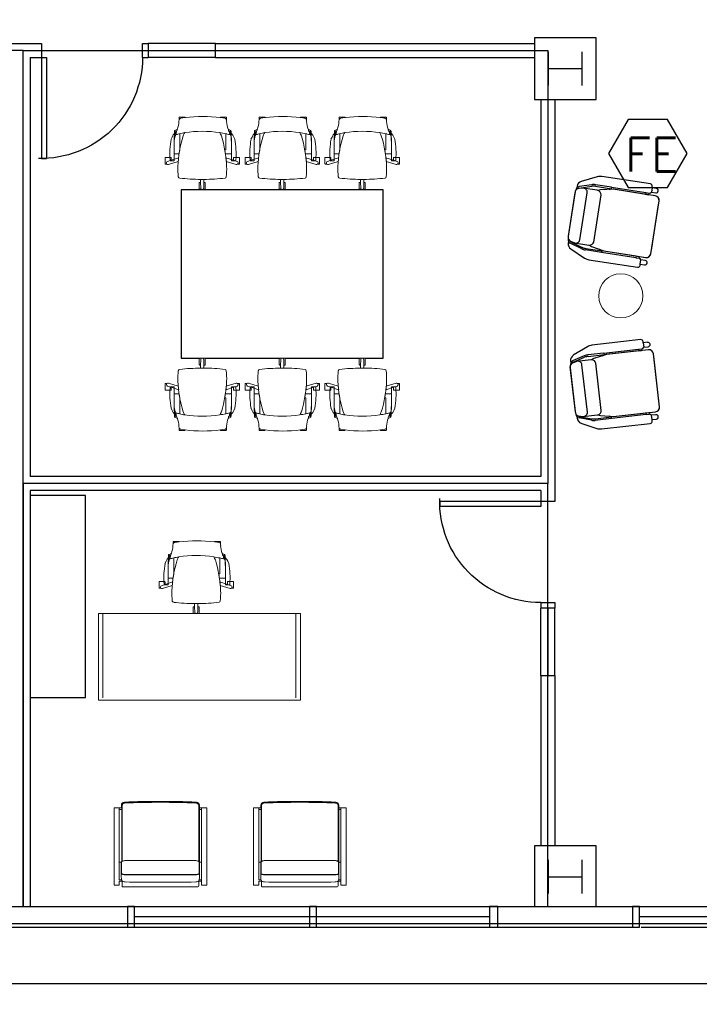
# Model space of a CAD drawing. Header units: inches. Extents: x -92 to 3837, y -260 to 2192.
# Tile 2 of 31: x 184 to 426, y -27 to 323. Entities that reach past the tile are written whole.
import ezdxf
from ezdxf import colors
from ezdxf.entities.mleader import LeaderData, LeaderLine
from ezdxf.math import Vec2, Vec3

# ---------------------------------------------------------------- set-up
doc = ezdxf.new("R2010")
doc.units = ezdxf.units.IN
doc.header["$MEASUREMENT"] = 0
doc.layers.get('0').update_dxf_attribs({"linetype": 'CONTINUOUS'})
for name, color, linetype in [('A-GLAZ', 8, 'CONTINUOUS'), ('A-ROOF', 8, 'CONTINUOUS'), ('A-WALL', 7, 'CONTINUOUS'), ('F-PROT-EQPM', 8, 'CONTINUOUS'), ('I-DOOR', 9, 'CONTINUOUS'), ('I-FLOR-CASE', 8, 'CONTINUOUS'), ('I-FURN', 8, 'CONTINUOUS'), ('I-FURN-CHAR', 9, 'CONTINUOUS'), ('I-FURN-CONF', 9, 'CONTINUOUS'), ('I-GLAZ', 8, 'CONTINUOUS'), ('I-WALL', 8, 'CONTINUOUS'), ('S-COLS', 7, 'CONTINUOUS'), ('triGrossAreaLayer', 7, 'CONTINUOUS'), ('triLabelLayer', 7, 'CONTINUOUS'), ('triMeasuredGrossAreaLayer', 7, 'CONTINUOUS'), ('triSpaceLayer', 7, 'CONTINUOUS')]:
    doc.layers.add(name, color=color, linetype=linetype)
doc.styles.add('FDC_SPC', font='ROMANS.SHX', dxfattribs={"height": 12})
doc.styles.get("Standard").update_dxf_attribs({"font": 'romans.shx'})

# ---------------------------------------------------------------- blocks, each defined once
blk = doc.blocks.new('door')
for p, q in [((0, 0), (-36, 0)), ((-36, 0), (-36, -1.8)), ((0, 0), (0, -1.8)), ((0, -1.8), (-36, -1.8))]:
    blk.add_line(p, q)
at = {"extrusion": (0, 0, -1)}
blk.add_ellipse((0, 0), major_axis=(25.46, 25.46), ratio=1, start_param=2.356194, end_param=3.956783, dxfattribs=at)
blk = doc.blocks.new('Seating-Lounge_Chair-Studio_TK-Lasai_ALLCA-R2015 - Lasai Lounge Chair - or Ikea Ekenaset-5904382-LEVEL 02 - CAD Team Plan')
for p, q in [((-11.55, 9.77), (-10.22, 14.13)), ((-9.62, 14.84), (-10.28, 14.84)), ((-9.47, 14.21), (-9.89, 12.72)), ((8.28, 15.26), (-7.86, 15.26)), ((7.83, 15.26), (-7.83, 15.26)), ((9.89, 12.72), (9.47, 14.21)), ((10.28, 14.84), (9.62, 14.84)), ((11.55, 9.77), (10.22, 14.13)), ((-12.17, 13.64), (-14.66, 8.27)), ((-9.71, 13.97), (-11.02, 9.69)), ((-9.89, 12.72), (-9.89, 7.52)), ((-8.48, 10.94), (8.48, 10.94)), ((9.71, 13.97), (11.02, 9.69)), ((9.89, 7.52), (9.89, 12.72)), ((14.66, 8.27), (12.17, 13.64)), ((-11.74, 2.69), (-11.74, 8.46)), ((-11.21, 8.38), (-11.21, 2.54)), ((11.21, 8.38), (11.21, 2.54)), ((11.74, 2.69), (11.74, 8.46)), ((-15.02, 6.66), (-15.02, -10.85)), ((-10.22, 6.47), (-11.12, 1.89)), ((-8.53, 5.95), (8.53, 5.95)), ((11.12, 1.89), (10.22, 6.47)), ((15.02, -10.85), (15.02, 6.66)), ((-11.74, 2.69), (-11.21, 2.54)), ((-11.74, -9.74), (-11.74, 2.69)), ((-11.21, 2.54), (-10.83, 3.33)), ((-11.12, 1.89), (-11.12, -13.22)), ((-10.83, 3.33), (-11.11, 1.94)), ((-11.11, 1.94), (-11.11, -9.74)), ((11.11, 1.94), (10.83, 3.33)), ((10.83, 3.33), (11.21, 2.54)), ((11.11, -9.74), (11.11, 1.94)), ((11.12, -13.22), (11.12, 1.89)), ((11.21, 2.54), (11.74, 2.69)), ((11.74, 2.69), (11.74, -9.74)), ((-11.11, -9.74), (-11.74, -9.74)), ((-11.74, -9.74), (-11.74, -10.93)), ((-11.11, -9.51), (-11.11, -10.7)), ((11.11, -9.51), (11.11, -10.7)), ((11.74, -9.74), (11.11, -9.74)), ((11.74, -9.74), (11.74, -10.93)), ((-14.21, -11.66), (-13.78, -11.66)), ((-13.78, -11.66), (-13.78, -13.21)), ((-13.78, -11.66), (-12.21, -11.66)), ((-12.21, -13.21), (-12.21, -11.66)), ((-11.74, -10.93), (-11.11, -10.93)), ((-11.11, -10.93), (-11.11, -13.18)), ((11.11, -13.18), (11.11, -10.93)), ((11.11, -10.93), (11.74, -10.93)), ((12.21, -11.66), (12.21, -13.21)), ((13.78, -11.66), (12.21, -11.66)), ((13.78, -13.21), (13.78, -11.66)), ((13.78, -11.66), (14.21, -11.66)), ((-9.52, -14.82), (9.52, -14.82)), ((-9.47, -14.82), (-7.56, -14.82)), ((-7.56, -14.82), (7.56, -14.82)), ((7.56, -14.82), (9.47, -14.82))]:
    blk.add_line(p, q)
for centre, radius, start, end in [((-10.29, 12.76), 2.07, 89.8755, 155.087), ((-9.08, 13.78), 1.19, 117, 163), ((-9.08, 13.78), 0.66, 121.1377, 163), ((-8.77, 13.36), 1.71, 90.0006, 119.9994), ((-8.07, 13.82), 1.45, 81.637, 164.3989), ((-7.83, 12.92), 2.34, 89.8146, 113.5494), ((7.83, 12.92), 2.34, 66.4506, 90.1854), ((8.07, 13.82), 1.45, 15.6011, 81.637), ((8.77, 13.36), 1.71, 60.0006, 89.9994), ((9.08, 13.78), 0.66, 17, 58.8623), ((9.08, 13.78), 1.19, 17, 63), ((10.29, 12.76), 2.07, 24.913, 90.1245), ((-8.4, 12.44), 1.51, 169.66, 266.9007), ((8.4, 12.44), 1.51, 273.0993, 10.34), ((-11.22, 6.66), 3.8, 154.8759, 180), ((-7.24, 8.46), 4.5, 163, 180), ((-6.71, 8.38), 4.5, 163, 180), ((-8.65, 6.16), 1.6, 138.9208, 168.9157), ((-8.3, 7.52), 1.59, 180, 191.1018), ((-8.3, 7.52), 1.59, 191.1018, 261.5181), ((8.3, 7.52), 1.59, 278.4819, 348.8982), ((8.3, 7.52), 1.59, 348.8982, 360), ((8.65, 6.16), 1.6, 11.0843, 41.0792), ((6.71, 8.38), 4.5, 0, 17), ((7.24, 8.46), 4.5, 0, 17), ((11.22, 6.66), 3.8, 360, 25.1241), ((-14.21, -10.85), 0.811, 180, 270), ((-12.99, -13.21), 0.787, 180, 360), ((-12.55, -10.93), 0.809, 295.46, 360), ((-9.52, -13.22), 1.6, 180, 270), ((-9.47, -13.18), 1.64, 180, 270), ((9.47, -13.18), 1.64, 270, 360), ((9.52, -13.22), 1.6, 270, 360), ((12.55, -10.93), 0.809, 180, 244.54), ((12.99, -13.21), 0.787, 180, 360), ((14.21, -10.85), 0.811, 270, 360)]:
    blk.add_arc(centre, radius, start, end)
blk = doc.blocks.new('Steelcase Coalesse - Await - Table - Freestanding - 19H-5931556-LEVEL 02 - CAD Team Plan')
at = {"lineweight": 5}
blk.add_circle((-16.39, 6.49), 7.87, dxfattribs=at)
blk = doc.blocks.new('Steelcase AMQ - TIZU - Chair - Mesh Back - Light Grey - Arms-5899871-LEVEL 02 - CAD Team Plan')
at = {"lineweight": 5}
for p, q in [((-8.24, 25.56), (-8.24, 24.66)), ((-6.25, 25.7), (-8.1, 25.7)), ((-6.11, 25.53), (-7.67, 25.32)), ((-6.11, 25.53), (-6.11, 25.56)), ((6.49, 25.56), (6.49, 25.53)), ((6.49, 25.53), (8.04, 25.32)), ((8.47, 25.7), (6.63, 25.7)), ((8.61, 24.66), (8.61, 25.56)), ((-9.31, 19.77), (-9.31, 20.32)), ((-8.02, 13.89), (-8.02, 19.78)), ((8.39, 19.78), (8.39, 14.09)), ((9.68, 20.32), (9.68, 19.97)), ((-9.97, 10.17), (-9.97, 17.35)), ((8.39, 14.09), (8, 14.09)), ((10.47, 17.35), (10.47, 10.17)), ((-13.27, 11.22), (-13.27, 9.11)), ((-11.27, 11.36), (-13.13, 11.36)), ((-8.4, 11.26), (-11.13, 10.34)), ((-11.13, 10.34), (-11.13, 11.22)), ((-10.05, 12.65), (-8.22, 12.65)), ((8.24, 12.63), (10.42, 12.63)), ((11.13, 10.34), (8.42, 11.26)), ((11.13, 11.22), (11.13, 10.34)), ((13.13, 11.36), (11.27, 11.36)), ((13.27, 9.11), (13.27, 11.22)), ((-13.13, 8.97), (-12.59, 8.97)), ((-12.41, 9.9), (-11.11, 10.34)), ((-12.07, 8.87), (-8.53, 9.96)), ((-11.42, 10.17), (-9.97, 10.17)), ((8.55, 9.96), (12.07, 8.87)), ((10.47, 10.17), (11.92, 10.17)), ((11.13, 10.34), (12.42, 9.9)), ((12.59, 8.97), (13.13, 8.97)), ((-0.58, 3.52), (-0.57, 2.41)), ((0.57, 2.41), (0.58, 3.52)), ((-1.07, 2.26), (-1.07, 0.16)), ((-0.57, 2.41), (-0.92, 2.41)), ((-0.92, 0.01), (-0.24, 0.01)), ((-0.54, 0.49), (-0.57, 2.41)), ((0.24, 0.01), (0.92, 0.01)), ((0.54, 0.49), (0.57, 2.41)), ((0.92, 2.41), (0.57, 2.41)), ((1.07, 0.16), (1.07, 2.26))]:
    blk.add_line(p, q, dxfattribs=at)
for centre, radius, start, end in [((-5.67, 23.96), 2.66, 164.6167, 175.3833), ((-8.1, 25.56), 0.14, 90, 180), ((-6.94, 24.28), 1.35, 140.6274, 163.7578), ((-7.6, 24.82), 0.5, 97.5637, 140.6274), ((-6.25, 25.56), 0.14, 0, 90), ((0.19, -21.93), 47.87, 82.4363, 97.5637), ((6.63, 25.56), 0.14, 90, 180), ((7.98, 24.82), 0.5, 39.3726, 82.4363), ((7.32, 24.28), 1.35, 16.2422, 39.3726), ((8.47, 25.56), 0.14, 0, 90), ((6.05, 23.96), 2.66, 4.6167, 15.3833), ((-11.4, 25.56), 4.85, 289.2701, 301.9478), ((-13.45, 22.73), 4.8, 329.8842, 344.4557), ((-21.75, 25.25), 13.47, 343.5534, 355.3833), ((22.12, 25.25), 13.47, 184.6167, 196.4466), ((11.78, 25.56), 4.85, 238.0522, 250.7299), ((13.83, 22.73), 4.8, 195.5443, 210.1158), ((22.37, 12.53), 33.91, 170.987, 183.3688), ((-4.39, 15.13), 7.27, 130.8932, 158.0912), ((189.78, 12.5), 199.83, 177.7139, 179.9576), ((-5.25, 17.35), 4.72, 149.1346, 180), ((-7.72, 19.61), 2.2, 167.7254, 180.0008), ((-6.25, 20.32), 3.64, 170.6361, 177.7139), ((-9.82, 20.06), 0.05, 15.6879, 167.7254), ((-9.76, 20.9), 0.0893, 119.3639, 170.6361), ((-9.88, 20.81), 0.186, 11.8079, 63.4306), ((-8.58, 20.41), 1.23, 195.6879, 226.3199), ((-8.74, 21.05), 0.984, 191.8079, 229.1185), ((-9.33, 19.63), 0.15, 226.3199, 283.8745), ((-9.35, 20.35), 0.05, 229.1185, 329.8842), ((-13.45, 22.73), 4.8, 329.8842, 333.9971), ((3.58, -32.63), 53.68, 102.4738, 103.8745), ((35.74, 6.17), 44.46, 163.1129, 177.4686), ((-4.3, 7.46), 12.87, 98.6418, 106.7935), ((-3.41, 18.05), 3.53, 142.8871, 163.1129), ((0, -20.82), 41.48, 81.3582, 98.6418), ((0, -20.82), 41.48, 81.3582, 98.6418), ((0.19, -18.2), 38.86, 77.8094, 81.0475), ((3.41, 18.05), 3.53, 16.8871, 37.1129), ((-35.74, 6.17), 44.46, 2.5314, 16.8871), ((-3.2, -32.63), 53.68, 76.1255, 77.5262), ((4.89, 15.13), 7.27, 48.0912, 51.2015), ((13.83, 22.73), 4.8, 203.7612, 210.1158), ((9.7, 19.63), 0.15, 256.1255, 313.6801), ((9.72, 20.35), 0.05, 210.1158, 310.8815), ((5.75, 17.35), 4.72, 0, 33.7063), ((4.89, 15.13), 7.27, 21.9088, 48.0912), ((9.11, 21.05), 0.984, 310.8815, 348.1921), ((8.96, 20.41), 1.23, 313.6801, 344.3121), ((10.26, 20.81), 0.186, 116.5694, 168.1921), ((10.19, 20.06), 0.05, 12.2746, 164.3121), ((10.13, 20.9), 0.0893, 9.3639, 60.6361), ((6.63, 20.32), 3.64, 2.2861, 9.3639), ((8.09, 19.61), 2.2, 359.9992, 12.2746), ((-189.41, 12.5), 199.83, 0.0394, 2.2861), ((-21.87, 12.53), 33.91, 356.6312, 9.013), ((-35.74, 6.17), 44.46, 8.3671, 10.2678), ((-13.13, 11.22), 0.14, 90, 180), ((-10.04, 10.62), 1.45, 183.3688, 198.2143), ((-11.27, 11.22), 0.14, 360, 90), ((36.42, 6.05), 45.12, 173.3659, 175.0257), ((36.42, 6.05), 45.12, 169.9906, 171.5981), ((-36.4, 6.05), 45.12, 4.9683, 6.6274), ((11.27, 11.22), 0.14, 90, 180), ((10.54, 10.62), 1.45, 341.7857, 356.6312), ((13.13, 11.22), 0.14, 0, 90), ((-13.13, 9.11), 0.14, 180, 270), ((-12.23, 9.39), 0.543, 108.7188, 228.4261), ((-12.23, 9.39), 0.543, 229.5963, 287.2812), ((15.3, 7.07), 23.99, 177.4686, 186.3227), ((-15.29, 7.07), 23.99, 353.6773, 2.5314), ((12.23, 9.39), 0.543, 252.7188, 310.4037), ((12.23, 9.39), 0.543, 310.4037, 71.2812), ((13.13, 9.11), 0.14, 270, 0), ((-8.05, 4.48), 0.5, 186.3227, 272.4894), ((0.03, 72.98), 69.47, 263.3413, 269.4943), ((0.01, 33.18), 29.67, 268.847, 271.1065), ((0.03, 72.98), 69.47, 270.4592, 276.6795), ((8.05, 4.48), 0.5, 276.6795, 353.6773), ((-0.92, 2.26), 0.15, 90, 180), ((-0.92, 0.16), 0.15, 180, 270), ((0, 0.5), 0.543, 180.7188, 243.3504), ((0, 0.5), 0.543, 243.3504, 296.6496), ((0, 0.5), 0.543, 296.6496, 359.2812), ((0.92, 2.26), 0.15, 360, 90), ((0.92, 0.16), 0.15, 270, 0)]:
    blk.add_arc(centre, radius, start, end, dxfattribs=at)
blk = doc.blocks.new('Steelcase AMQ - TIZU - Chair - Mesh Back - Light Grey - Arms-5900235-LEVEL 02 - CAD Team Plan')
at = {"lineweight": 5}
for p, q in [((-1.07, -2.26), (-1.07, -0.16)), ((-0.92, -0.01), (-0.24, -0.01)), ((-0.57, -2.41), (-0.92, -2.41)), ((-0.58, -3.52), (-0.57, -2.41)), ((-0.54, -0.49), (-0.57, -2.41)), ((0.24, -0.01), (0.92, -0.01)), ((0.54, -0.49), (0.57, -2.41)), ((0.57, -2.41), (0.58, -3.52)), ((0.92, -2.41), (0.57, -2.41)), ((1.07, -0.16), (1.07, -2.26)), ((-13.27, -11.22), (-13.27, -9.11)), ((-13.13, -8.97), (-12.59, -8.97)), ((-12.41, -9.9), (-11.11, -10.34)), ((-12.07, -8.87), (-8.53, -9.96)), ((-11.42, -10.17), (-9.97, -10.17)), ((-11.13, -10.34), (-11.13, -11.22)), ((-8.4, -11.26), (-11.13, -10.34)), ((-9.97, -10.17), (-9.97, -17.35)), ((11.13, -10.34), (8.42, -11.26)), ((8.55, -9.96), (12.07, -8.87)), ((10.47, -10.17), (11.92, -10.17)), ((10.47, -17.35), (10.47, -10.17)), ((11.13, -10.34), (12.42, -9.9)), ((11.13, -11.22), (11.13, -10.34)), ((12.59, -8.97), (13.13, -8.97)), ((13.27, -9.11), (13.27, -11.22)), ((-11.27, -11.36), (-13.13, -11.36)), ((-10.05, -12.65), (-8.22, -12.65)), ((-8.02, -13.89), (-8.02, -19.78)), ((8.24, -12.63), (10.42, -12.63)), ((13.13, -11.36), (11.27, -11.36)), ((8.39, -14.09), (8, -14.09)), ((8.39, -19.78), (8.39, -14.09)), ((-9.31, -19.77), (-9.31, -20.32)), ((9.68, -20.32), (9.68, -19.97)), ((-8.24, -25.56), (-8.24, -24.66)), ((-6.25, -25.7), (-8.1, -25.7)), ((-6.11, -25.53), (-7.67, -25.32)), ((-6.11, -25.53), (-6.11, -25.56)), ((6.49, -25.53), (8.04, -25.32)), ((6.49, -25.56), (6.49, -25.53)), ((8.47, -25.7), (6.63, -25.7)), ((8.61, -24.66), (8.61, -25.56))]:
    blk.add_line(p, q, dxfattribs=at)
for centre, radius, start, end in [((0, -0.5), 0.543, 63.3504, 116.6496), ((-0.92, -0.16), 0.15, 90, 180), ((-0.92, -2.26), 0.15, 180, 270), ((0, -0.5), 0.543, 116.6496, 179.2812), ((0, -0.5), 0.543, 0.7188, 63.3504), ((0.92, -0.16), 0.15, 0, 90), ((0.92, -2.26), 0.15, 270, 0), ((15.3, -7.07), 23.99, 173.6773, 182.5314), ((-8.05, -4.48), 0.5, 87.5106, 173.6773), ((0.03, -72.98), 69.47, 90.5057, 96.6587), ((0.01, -33.18), 29.67, 88.8935, 91.153), ((0.03, -72.98), 69.47, 83.3205, 89.5408), ((8.05, -4.48), 0.5, 6.3227, 83.3205), ((-15.29, -7.07), 23.99, 357.4686, 6.3227), ((-13.13, -9.11), 0.14, 90, 180), ((-12.23, -9.39), 0.543, 131.5739, 251.2812), ((-12.23, -9.39), 0.543, 72.7188, 130.4037), ((-10.04, -10.62), 1.45, 161.7857, 176.6312), ((35.74, -6.17), 44.46, 182.5314, 196.8871), ((36.42, -6.05), 45.12, 184.9743, 186.6341), ((-35.74, -6.17), 44.46, 343.1129, 357.4686), ((-36.4, -6.05), 45.12, 353.3726, 355.0317), ((10.54, -10.62), 1.45, 3.3688, 18.2143), ((12.23, -9.39), 0.543, 49.5963, 107.2812), ((12.23, -9.39), 0.543, 288.7188, 49.5963), ((13.13, -9.11), 0.14, 360, 90), ((-13.13, -11.22), 0.14, 180, 270), ((22.37, -12.53), 33.91, 176.6312, 189.013), ((-11.27, -11.22), 0.14, 270, 0), ((189.78, -12.5), 199.83, 180.0424, 182.2861), ((36.42, -6.05), 45.12, 188.4019, 190.0094), ((-35.74, -6.17), 44.46, 349.7322, 351.6329), ((-189.41, -12.5), 199.83, 357.7139, 359.9606), ((11.27, -11.22), 0.14, 180, 270), ((-21.87, -12.53), 33.91, 350.987, 3.3688), ((13.13, -11.22), 0.14, 270, 0), ((-5.25, -17.35), 4.72, 180, 210.8654), ((5.75, -17.35), 4.72, 326.2937, 360), ((-4.39, -15.13), 7.27, 201.9088, 229.1068), ((-7.72, -19.61), 2.2, 179.9992, 192.2746), ((-6.25, -20.32), 3.64, 182.2861, 189.3639), ((-9.82, -20.06), 0.05, 192.2746, 344.3121), ((-9.76, -20.9), 0.0893, 189.3639, 240.6361), ((-9.88, -20.81), 0.186, 296.5694, 348.1921), ((-11.4, -25.56), 4.85, 58.0522, 70.7299), ((-8.58, -20.41), 1.23, 133.6801, 164.3121), ((-8.74, -21.05), 0.984, 130.8815, 168.1921), ((-9.33, -19.63), 0.15, 76.1255, 133.6801), ((-9.35, -20.35), 0.05, 30.1158, 130.8815), ((-13.45, -22.73), 4.8, 26.0029, 30.1158), ((-13.45, -22.73), 4.8, 15.5443, 30.1158), ((3.58, 32.63), 53.68, 256.1255, 257.5262), ((-4.3, -7.46), 12.87, 253.2065, 261.3582), ((-3.41, -18.05), 3.53, 196.8871, 217.1129), ((0, 20.82), 41.48, 261.3582, 278.6418), ((0, 20.82), 41.48, 261.3582, 278.6418), ((3.41, -18.05), 3.53, 322.8871, 343.1129), ((0.19, 18.2), 38.86, 278.9525, 282.1906), ((-3.2, 32.63), 53.68, 282.4738, 283.8745), ((13.83, -22.73), 4.8, 149.8842, 164.4557), ((11.78, -25.56), 4.85, 109.2701, 121.9478), ((13.83, -22.73), 4.8, 149.8842, 156.2388), ((4.89, -15.13), 7.27, 308.7985, 311.9088), ((9.7, -19.63), 0.15, 46.3199, 103.8745), ((9.72, -20.35), 0.05, 49.1185, 149.8842), ((4.89, -15.13), 7.27, 311.9088, 338.0912), ((9.11, -21.05), 0.984, 11.8079, 49.1185), ((8.96, -20.41), 1.23, 15.6879, 46.3199), ((10.26, -20.81), 0.186, 191.8079, 243.4306), ((10.19, -20.06), 0.05, 195.6879, 347.7254), ((10.13, -20.9), 0.0893, 299.3639, 350.6361), ((6.63, -20.32), 3.64, 350.6361, 357.7139), ((8.09, -19.61), 2.2, 347.7254, 0.0008), ((-21.75, -25.25), 13.47, 4.6167, 16.4466), ((-5.67, -23.96), 2.66, 184.6167, 195.3833), ((6.05, -23.96), 2.66, 344.6167, 355.3833), ((22.12, -25.25), 13.47, 163.5534, 175.3833), ((-6.94, -24.28), 1.35, 196.2422, 219.3726), ((-8.1, -25.56), 0.14, 180, 270), ((-7.6, -24.82), 0.5, 219.3726, 262.4363), ((-6.25, -25.56), 0.14, 270, 360), ((0.19, 21.93), 47.87, 262.4363, 277.5637), ((6.63, -25.56), 0.14, 180, 270), ((7.98, -24.82), 0.5, 277.5637, 320.6274), ((7.32, -24.28), 1.35, 320.6274, 343.7578), ((8.47, -25.56), 0.14, 270, 0)]:
    blk.add_arc(centre, radius, start, end, dxfattribs=at)
blk = doc.blocks.new('West Elm Work Collection - Metal Frame Chair - Chair-5907800-LEVEL 02 - CAD Team Plan')
at = {"lineweight": 5}
for p, q in [((-28.88, 27.1), (-30.72, 27.1)), ((-30.72, 27.1), (-30.72, -0.45)), ((-28.88, 25.63), (-28.88, 27.1)), ((-27.87, 25.63), (-28.88, 25.63)), ((-28.88, -0.45), (-28.88, 25.63)), ((-28.88, 25.19), (-27.99, 25.19)), ((-27.87, 27.32), (-27.87, 25.63)), ((-0.89, 27.65), (-27.54, 27.65)), ((-0.56, 25.63), (-0.56, 27.32)), ((0.45, 25.63), (-0.56, 25.63)), ((0.45, 25.19), (-0.44, 25.19)), ((2.28, 27.1), (0.45, 27.1)), ((0.45, 27.1), (0.45, 25.63)), ((0.45, 25.19), (0.45, -0.45)), ((2.28, -0.45), (2.28, 27.1)), ((-28.17, 22.89), (-28.17, 24.29)), ((-28.17, 22.89), (-28.17, 18.82)), ((-28.04, 22.89), (-28.04, 18.82)), ((-26.74, 23.38), (-1.7, 23.38)), ((-26.74, 23.25), (-1.7, 23.25)), ((-0.39, 22.89), (-0.39, 18.89)), ((-0.27, 22.89), (-0.27, 24.29)), ((-0.27, 22.89), (-0.27, 18.89)), ((-28.88, 18.82), (-28.17, 18.82)), ((-28.11, -0.45), (-28.11, 18.73)), ((-28, 18.64), (-28, -1.27)), ((-27.88, 18.58), (-27.88, -1.27)), ((-26.61, 18.32), (-1.83, 18.32)), ((-0.56, 18.58), (-0.56, -1.27)), ((-0.44, 18.64), (-0.44, -1.27)), ((0.45, 18.82), (-0.27, 18.82)), ((-28.88, 0.08), (-28.11, 0.08)), ((0.45, 0.08), (-0.33, 0.08)), ((-30.72, -0.45), (-28.11, -0.45)), ((-28.11, -0.45), (-28.11, -1.41)), ((-0.33, -1.41), (-0.33, -0.45)), ((-0.33, -0.45), (2.28, -0.45))]:
    blk.add_line(p, q, dxfattribs=at)
for centre, radius, start, end in [((-22.33, 23.62), 5.88, 161.8116, 173.3878), ((-27.55, 25.33), 0.388, 141.8856, 161.8116), ((-27.54, 27.32), 0.33, 90, 180), ((-27.26, 25.11), 0.751, 109.365, 141.8856), ((-26.77, 23.71), 2.23, 90.5669, 109.365), ((-14.22, -1244.93), 1270.93, 89.4331, 90.5669), ((-1.67, 23.71), 2.23, 70.635, 89.4331), ((-1.17, 25.11), 0.751, 38.1144, 70.635), ((-0.89, 27.32), 0.33, 360, 90), ((-0.89, 25.33), 0.388, 18.1884, 38.1144), ((-6.11, 23.62), 5.88, 6.6122, 18.1884), ((-27.96, 22.89), 0.211, 138.2671, 180), ((-27.68, 22.64), 0.582, 115.6447, 138.2671), ((-27.96, 22.89), 0.0857, 138.2671, 180), ((-27.68, 22.64), 0.457, 115.6447, 138.2671), ((-27.21, 21.66), 1.67, 100.5281, 115.6447), ((-27.21, 21.66), 1.54, 100.5281, 115.6447), ((-26.63, 18.52), 4.86, 91.2826, 100.5281), ((-26.63, 18.52), 4.73, 91.2994, 100.5281), ((-1.81, 18.52), 4.86, 79.4719, 88.7174), ((-1.81, 18.52), 4.73, 79.4719, 88.7006), ((-1.22, 21.66), 1.54, 64.3553, 79.4719), ((-1.22, 21.66), 1.67, 64.3553, 79.4719), ((-0.75, 22.64), 0.457, 41.7329, 64.3553), ((-0.75, 22.64), 0.582, 41.7329, 64.3553), ((-0.48, 22.89), 0.0857, 0, 41.7329), ((-0.48, 22.89), 0.211, 0, 41.7329), ((-27.96, 18.89), 0.212, 180, 216.5184), ((-27.76, 19.03), 0.462, 216.5184, 227.0507), ((-27.8, 18.99), 0.404, 227.0507, 241.9846), ((-27.92, 18.89), 0.129, 180, 200.3398), ((-27.8, 18.93), 0.251, 200.3398, 214.8725), ((-27.03, 19.46), 1.19, 214.8725, 221.6157), ((-24.51, 25.16), 7.39, 241.9846, 242.7548), ((-27.51, 19.04), 0.547, 221.6157, 236.7019), ((-27.51, 19.34), 0.845, 242.7548, 256.5618), ((-27.05, 19.73), 1.38, 236.7019, 248.0336), ((-26.93, 20.11), 1.77, 248.9519, 263.2788), ((-26.61, 22.86), 4.55, 263.2788, 270), ((-1.83, 22.86), 4.55, 270, 276.7212), ((-1.5, 20.11), 1.77, 276.7212, 291.0481), ((-1.38, 19.73), 1.38, 291.9664, 303.2981), ((-0.92, 19.34), 0.845, 283.4382, 297.2452), ((-0.92, 19.04), 0.547, 303.2981, 318.3843), ((-3.92, 25.16), 7.39, 297.2452, 298.0154), ((-1.4, 19.46), 1.19, 318.3843, 325.1275), ((-0.64, 18.99), 0.404, 298.0154, 312.9493), ((-0.63, 18.93), 0.251, 325.1275, 339.6602), ((-0.52, 18.89), 0.129, 339.6602, 0), ((-0.68, 19.03), 0.462, 312.9493, 323.4816), ((-0.48, 18.89), 0.212, 323.4816, 0), ((-26.98, -1.41), 1.12, 180, 267.6377), ((-14.22, 307.99), 310.79, 267.6377, 272.3623), ((-1.45, -1.41), 1.12, 272.3623, 360)]:
    blk.add_arc(centre, radius, start, end, dxfattribs=at)
for centre, major_axis, start_param, end_param in [((-26.94, -1.27), (0.935, 0), 3.141593, 4.671174), ((-14.23, 306.66), (309.42, 0), 4.671174, 4.753811), ((-1.5, -1.27), (0.935, 0), 4.798142, 6.283185)]:
    blk.add_ellipse(centre, major_axis=major_axis, ratio=0.999048, start_param=start_param, end_param=end_param, dxfattribs=at)
for points in [[(-26.98, -2.33), (-27.16, -2.33), (-27.52, -2.22), (-27.91, -1.81), (-28, -1.45), (-28, -1.27)], [(-1.41, -2.33), (-4.25, -2.45), (-9.93, -2.6), (-18.46, -2.61), (-24.14, -2.45), (-26.98, -2.33)], [(-1.41, -2.33), (-1.23, -2.32), (-0.89, -2.2), (-0.52, -1.8), (-0.44, -1.45), (-0.44, -1.27)]]:
    blk.add_open_spline(points, degree=3, dxfattribs=at)
blk = doc.blocks.new('exec office storage - exec office storage-5933366-LEVEL 02 - CAD Team Plan')
for p, q in [((207.05, 153.87), (187.38, 153.87)), ((207.05, 81.87), (207.05, 153.87)), ((187.38, 81.87), (207.05, 81.87))]:
    blk.add_line(p, q)
blk = doc.blocks.new('West Elm Work Collection - Greenpoint - Private Office - Desk - 30D x 72W-5936612-LEVEL 02 - CAD Team Plan')
at = {"lineweight": 5}
for p, q in [((34.65, -0.07), (0, -0.07)), ((0, -0.07), (0, -30.9)), ((1.63, -0.07), (1.63, -30.11)), ((72, -0.07), (35.07, -0.07)), ((70.37, -0.07), (70.37, -30.11)), ((72, -30.9), (72, -0.07)), ((0, -30.9), (72, -30.9))]:
    blk.add_line(p, q, dxfattribs=at)
blk = doc.blocks.new('Bernhardt 72x60 - Bernhardt 72x60-6467849-LEVEL 02 - CAD Team Plan')
for p, q in [((-30, 36), (-30, 29.42)), ((30, 36), (-30, 36)), ((30, -36), (30, 36)), ((-30, 27.58), (-30, 0.92)), ((-30, -0.92), (-30, -27.58)), ((-30, -29.42), (-30, -36)), ((-30, -36), (30, -36))]:
    blk.add_line(p, q)

msp = doc.modelspace()

# ---------------------------------------------------------------- linework, layer by layer
at = {"layer": 'A-GLAZ'}
for p, q in [((222, 7.37), (222, 0)), ((351, 3.69), (224.5, 3.69)), ((531, 3.69), (404.5, 3.69))]:
    msp.add_line(p, q, dxfattribs=at)
at = {"layer": 'A-GLAZ', "flags": 128}
for points in [[(224.5, 0), (224.5, 7.37), (222, 7.37), (222, 0)], [(289.38, 0), (289.38, 7.37), (286.88, 7.37), (286.88, 0)], [(354, 0), (354, 7.37), (351, 7.37), (351, 0)], [(404.5, 0), (404.5, 7.37), (402, 7.37), (402, 0)]]:
    msp.add_lwpolyline(points, close=True, dxfattribs=at)
at = {"layer": 'A-ROOF', "flags": 128}
msp.add_lwpolyline([(0, 2100), (-20, 2100), (-20, 1262), (-92, 1262), (-92, 838), (-20, 838), (-20, -20), (1106.74, -20)], dxfattribs=at)
at = {"layer": 'A-WALL'}
for p, q in [((354, 7.37), (402, 7.37)), ((402, 7.37), (402, 0)), ((354, 0), (402, 0))]:
    msp.add_line(p, q, dxfattribs=at)
at = {"layer": 'F-PROT-EQPM'}
msp.add_lwpolyline([(421.44, 275.75), (414.44, 287.87), (400.44, 287.87), (393.44, 275.75), (400.44, 263.62), (414.44, 263.62)], close=True, dxfattribs=at)
at = {"layer": 'I-GLAZ'}
for p, q in [((253.38, 315), (229.38, 315)), ((229.38, 312.5), (253.38, 312.5)), ((253.38, 310), (229.38, 310)), ((369.28, 89.69), (369.28, 113.69)), ((371.78, 113.69), (371.78, 89.69)), ((374.28, 89.69), (374.28, 113.69)), ((42, 7.37), (351, 7.37)), ((405, 7.37), (713.75, 7.37)), ((405, 0), (713.75, 0)), ((42, 0), (351, 0))]:
    msp.add_line(p, q, dxfattribs=at)
at = {"layer": 'I-WALL'}
for p, q in [((178.38, 315), (191.38, 315)), ((191.38, 315), (191.38, 310)), ((227.38, 315), (229.38, 315)), ((227.38, 310), (227.38, 315)), ((229.38, 315), (229.38, 310)), ((253.38, 315), (367, 315)), ((253.38, 310), (253.38, 315)), ((187.38, 310), (187.38, 160.69)), ((187.38, 310), (191.38, 310)), ((227.38, 310), (229.38, 310)), ((253.38, 310), (367, 310)), ((369.28, 295), (369.28, 160.69)), ((374.28, 295), (374.28, 151.69)), ((369.28, 160.69), (187.38, 160.69)), ((369.28, 155.69), (187.38, 155.69)), ((187.38, 155.69), (187.38, 7.37)), ((369.28, 155.69), (369.28, 151.69)), ((374.28, 151.69), (369.28, 151.69)), ((369.28, 115.69), (369.28, 113.69)), ((369.28, 115.69), (374.28, 115.69)), ((374.28, 113.69), (369.28, 113.69)), ((374.28, 115.69), (374.28, 113.69)), ((369.28, 89.69), (369.28, 29)), ((369.28, 89.69), (374.28, 89.69)), ((374.28, 89.69), (374.28, 29))]:
    msp.add_line(p, q, dxfattribs=at)
at = {"layer": 'S-COLS'}
for points in [[(389, 317), (367, 317), (367, 295), (389, 295)], [(389, 29), (367, 29), (367, 7.37), (389, 7.37)]]:
    msp.add_lwpolyline(points, close=True, dxfattribs=at)
at = {"layer": 'S-COLS', "flags": 128}
for points in [[(372, 300), (372, 312)], [(384, 300), (384, 312)], [(372, 306), (384, 306)], [(372, 12), (372, 24)], [(384, 12), (384, 24)], [(372, 18), (384, 18)]]:
    msp.add_lwpolyline(points, dxfattribs=at)
at = {"layer": 'triGrossAreaLayer'}
msp.add_lwpolyline([(3634.62, 2098.62), (1.38, 2098.62), (1.38, 1236.09), (31.38, 1236.09), (31.38, 1176), (1.38, 1176), (1.38, 924), (31.38, 924), (31.38, 864), (1.38, 864), (1.38, 1.38), (1363.56, 1.38), (1423.25, -27.47)], dxfattribs=at)
at = {"layer": 'triMeasuredGrossAreaLayer'}
msp.add_lwpolyline([(3628.62, 2092.62), (7.37, 2092.62), (7.37, 1242.09), (37.38, 1242.09), (37.38, 1170), (7.37, 1170), (7.37, 930), (37.38, 930), (37.38, 858), (7.37, 858), (7.37, 7.37), (1364.94, 7.37), (1425.72, -22)], dxfattribs=at)
at = {"layer": 'triSpaceLayer'}
for points in [[(184.88, 312.5), (7.37, 312.5), (7.37, 7.37), (184.88, 7.37), (184.88, 312.5)], [(184.88, 312.5), (371.78, 312.5), (371.78, 158.19), (184.88, 158.19), (184.88, 312.5)], [(371.78, 158.19), (184.88, 158.19), (184.88, 7.37), (371.78, 7.37), (371.78, 158.19)]]:
    msp.add_lwpolyline(points, close=True, dxfattribs=at)

# ---------------------------------------------------------------- block references
at = {"layer": 'I-DOOR', "rotation": 90}
msp.add_blockref('door', (191.38, 310), dxfattribs=at)
at = {"layer": 'I-DOOR'}
msp.add_blockref('door', (369.28, 151.69), dxfattribs=at)
at = {"layer": 'I-FURN'}
for name, p in [('Steelcase Coalesse - Await - Table - Freestanding - 19H-5931556-LEVEL 02 - CAD Team Plan', (414.17, 218.51)), ('exec office storage - exec office storage-5933366-LEVEL 02 - CAD Team Plan', (0, 0)), ('West Elm Work Collection - Greenpoint - Private Office - Desk - 30D x 72W-5936612-LEVEL 02 - CAD Team Plan', (211.66, 111.88))]:
    msp.add_blockref(name, p, dxfattribs=at)
at = {"layer": 'I-FURN-CHAR'}
for name, p, rotation in [('Seating-Lounge_Chair-Studio_TK-Lasai_ALLCA-R2015 - Lasai Lounge Chair - or Ikea Ekenaset-5904382-LEVEL 02 - CAD Team Plan', (395.33, 251.71), 81.18700951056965), ('Seating-Lounge_Chair-Studio_TK-Lasai_ALLCA-R2015 - Lasai Lounge Chair - or Ikea Ekenaset-5904382-LEVEL 02 - CAD Team Plan', (395.79, 193.27), 96.48535562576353), ('West Elm Work Collection - Metal Frame Chair - Chair-5907800-LEVEL 02 - CAD Team Plan', (219.53, 42.06), 180), ('West Elm Work Collection - Metal Frame Chair - Chair-5907800-LEVEL 02 - CAD Team Plan', (269.22, 42.06), 180)]:
    msp.add_blockref(name, p, dxfattribs=dict(at, rotation=rotation))
msp.add_blockref('Steelcase AMQ - TIZU - Chair - Mesh Back - Light Grey - Arms-5899871-LEVEL 02 - CAD Team Plan', (246.53, 111.81), dxfattribs=at)
at = {"layer": 'I-FURN-CONF'}
for name, p in [('Steelcase AMQ - TIZU - Chair - Mesh Back - Light Grey - Arms-5899871-LEVEL 02 - CAD Team Plan', (248.67, 263)), ('Steelcase AMQ - TIZU - Chair - Mesh Back - Light Grey - Arms-5899871-LEVEL 02 - CAD Team Plan', (277.17, 263)), ('Steelcase AMQ - TIZU - Chair - Mesh Back - Light Grey - Arms-5899871-LEVEL 02 - CAD Team Plan', (305.67, 263)), ('Steelcase AMQ - TIZU - Chair - Mesh Back - Light Grey - Arms-5900235-LEVEL 02 - CAD Team Plan', (248.67, 202.78)), ('Steelcase AMQ - TIZU - Chair - Mesh Back - Light Grey - Arms-5900235-LEVEL 02 - CAD Team Plan', (277.17, 202.78)), ('Steelcase AMQ - TIZU - Chair - Mesh Back - Light Grey - Arms-5900235-LEVEL 02 - CAD Team Plan', (305.67, 202.78))]:
    msp.add_blockref(name, p, dxfattribs=at)
at = {"layer": 'I-FURN-CONF', "rotation": 89.9999999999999}
msp.add_blockref('Bernhardt 72x60 - Bernhardt 72x60-6467849-LEVEL 02 - CAD Team Plan', (277.17, 232.76), dxfattribs=at)

# ---------------------------------------------------------------- texts
at = {"layer": 'F-PROT-EQPM'}
msp.add_text('FE', height=12, dxfattribs=at).set_placement((399.33, 269.35))
at = {"layer": 'triLabelLayer', "color": 7, "char_height": 12, "attachment_point": 5, "style": 'FDC_SPC'}
for insert in [(278.33, 235.34), (278.33, 82.78)]:
    msp.add_mtext('{\\fSansSerif;\\H0.01;}', dxfattribs=dict(at, insert=insert))

# ---------------------------------------------------------------- leaders
at = {"layer": 'I-FLOR-CASE'}
ml = msp.add_multileader_mtext('Standard', dxfattribs=at)
ml.set_content('GLASS SHELVES', color=256)
ml.set_leader_properties()
ml.build(insert=Vec2(0, 0))
ml.multileader.update_dxf_attribs({"leader_type": 0, "text_right_attachment_type": 6, "dogleg_length": 0.36, "arrow_head_size": 0.18})
ctx = ml.context
ctx.base_point, ctx.arrow_head_size, ctx.landing_gap_size, ctx.plane_origin = Vec3(2901.13, 1435.73), 0.18, 0.09, Vec3(-3.53, 10.44)
ctx.right_attachment = 6
notes = []
notes.append((ctx, [(0, (0, 0, 0), (0, 0), (1, 0), 1, [])]))
ctx.mtext.insert, ctx.mtext.width = Vec3(2901.22, 1438.23), 24.3575
ml = msp.add_multileader_mtext('Standard', dxfattribs=at)
ml.set_content('GLASS SHELVES', color=256)
ml.set_leader_properties()
ml.build(insert=Vec2(0, 0))
ml.multileader.update_dxf_attribs({"leader_type": 0, "text_right_attachment_type": 6, "dogleg_length": 0.36, "arrow_head_size": 0.18})
ctx = ml.context
ctx.base_point, ctx.arrow_head_size, ctx.landing_gap_size, ctx.plane_origin = Vec3(3227.55, 1435.73), 0.18, 0.09, Vec3(322.89, 10.44)
ctx.right_attachment = 6
notes.append((ctx, [(0, (0, 0, 0), (0, 0), (1, 0), 1, [])]))
ctx.mtext.insert, ctx.mtext.width = Vec3(3227.64, 1438.23), 24.3575
for ctx, leaders in notes:
    for number, flags, end, landing, length, lines in leaders:
        leader = LeaderData()
        leader.index, (leader.has_last_leader_line, leader.has_dogleg_vector, leader.attachment_direction) = number, flags
        leader.last_leader_point, leader.dogleg_vector, leader.dogleg_length = Vec3(end), Vec3(landing), length
        for number, points, colour, breaks in lines:
            line = LeaderLine()
            line.index, line.vertices, line.color, line.breaks = number, Vec3.list(points), colors.encode_raw_color(colour), breaks
            leader.lines.append(line)
        ctx.leaders.append(leader)

doc.saveas('drawing.dxf')
